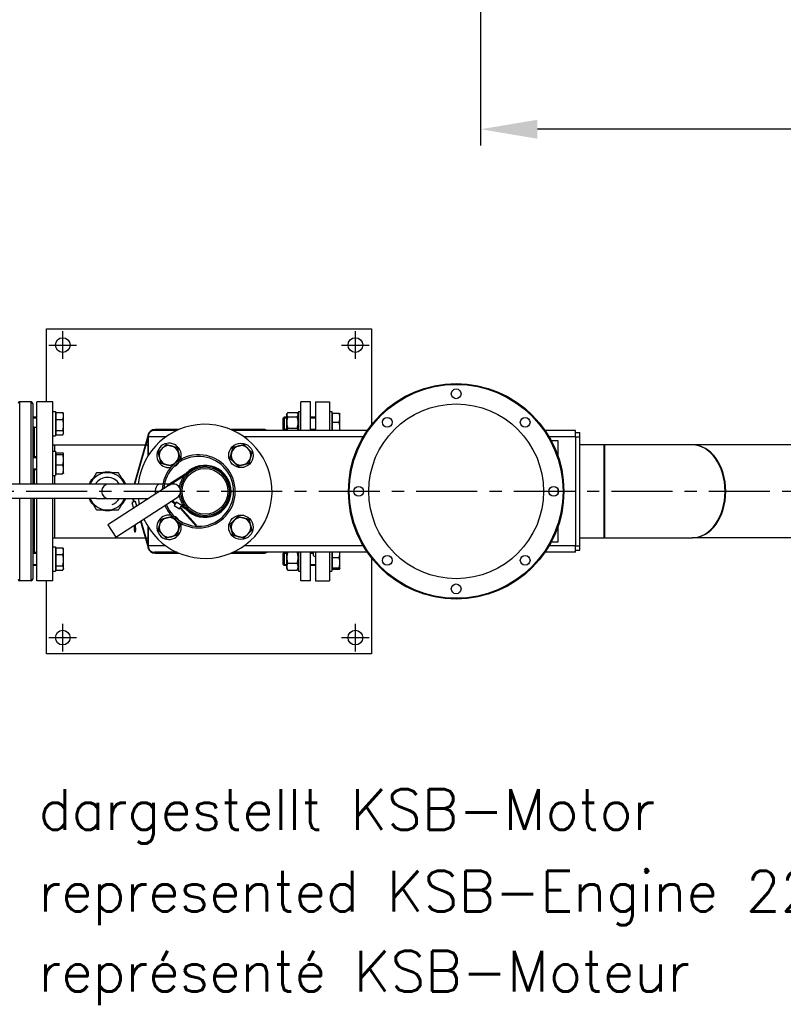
# Model space of a CAD drawing. Header units: millimetres. Extents: x 0 to 8400, y 0 to 5940.
# Tile 25 of 54: x 3455 to 4394, y 1877 to 3088. Entities that reach past the tile are written whole.
import ezdxf

# ---------------------------------------------------------------- set-up
doc = ezdxf.new("R2010")
doc.units = ezdxf.units.MM
doc.header["$LTSCALE"] = 20
doc.linetypes.add('MITTE', pattern=[2, 1.25, -0.25, 0.25, -0.25])
doc.layers.get('DEFPOINTS').update_dxf_attribs({"linetype": 'CONTINUOUS'})
for name, color, linetype in [('02-LINIE-035', 2, 'CONTINUOUS'), ('05-ACHSE', 1, 'MITTE'), ('06-MASSE1', 1, 'CONTINUOUS'), ('10-TEXT-025', 1, 'CONTINUOUS')]:
    doc.layers.add(name, color=color, linetype=linetype)
doc.styles.add('ACA_NORM', font='ROMANS.SHX')
doc.dimstyles.new('1-20', dxfattribs={"dimscale": 20, "dimtxt": 2.5, "dimasz": 3.5, "dimexe": 1, "dimexo": 0, "dimgap": 1, "dimtad": 1, "dimdec": 0, "dimzin": 0, "dimdsep": 46, "dimtxsty": 'ACA_NORM', "dimcen": 0, "dimadec": 0, "dimazin": 0, "dimtfac": 2.4, "dimtdec": 0, "dimtmove": 0, "dimatfit": 3, "dimfxl": 1, "dimtolj": 1, "dimtzin": 0, "dimarcsym": 0})

# ---------------------------------------------------------------- blocks, each defined once
blk = doc.blocks.new('*D8')
at = {"layer": '06-MASSE1', "color": 0, "lineweight": -2}
for p, q in [((4021.9, 3818.1), (4021.9, 2933.3)), ((5817.9, 3718.3), (5817.9, 2933.3)), ((5747.9, 2953.3), (4091.9, 2953.3))]:
    blk.add_line(p, q, dxfattribs=at)
at = {"layer": '06-MASSE1', "color": 0}
for points in [[(4091.9, 2964.9), (4091.9, 2941.6), (4021.9, 2953.3)], [(5747.9, 2964.9), (5747.9, 2941.6), (5817.9, 2953.3)]]:
    blk.add_solid(points, dxfattribs=at)
at = {"layer": 'DEFPOINTS', "color": 0}
for p in [(4021.9, 3818.1), (5817.9, 3718.3), (4021.9, 2953.3)]:
    blk.add_point(p, dxfattribs=at)
at = {"layer": '06-MASSE1', "color": 0, "insert": (4919.9, 2998.3), "char_height": 50, "attachment_point": 5, "style": 'ACA_NORM'}
blk.add_mtext('\\A1;1800', dxfattribs=at)

msp = doc.modelspace()

# ---------------------------------------------------------------- linework, layer by layer
at = {"layer": '02-LINIE-035'}
for p, q in [((3487.9, 2617.8), (3487.9, 2707.8)), ((3487.9, 2707.8), (3887.9, 2707.8)), ((3887.9, 2707.8), (3887.9, 2589.9)), ((3454.9, 2617.8), (3454.9, 2516.8)), ((3468.9, 2617.8), (3454.9, 2617.8)), ((3468.9, 2516.8), (3468.9, 2617.8)), ((3475.9, 2516.8), (3475.9, 2617.8)), ((3495.9, 2617.8), (3475.9, 2617.8)), ((3495.9, 2516.8), (3495.9, 2617.8)), ((3800.9, 2582.8), (3800.9, 2617.8)), ((3812.9, 2617.8), (3800.9, 2617.8)), ((3812.9, 2582.8), (3812.9, 2617.8)), ((3818.9, 2617.8), (3818.9, 2582.8)), ((3818.9, 2617.8), (3835.9, 2617.8)), ((3835.9, 2617.8), (3835.9, 2582.8)), ((3470.9, 2615.8), (3470.9, 2516.8)), ((3495.9, 2606), (3498.9, 2606)), ((3498.9, 2606), (3498.9, 2576)), ((3499.7, 2604.7), (3507.9, 2604.7)), ((3499.7, 2596.3), (3499.7, 2604.7)), ((3784.6, 2604.7), (3796.4, 2604.7)), ((3797.9, 2606), (3797.9, 2582.8)), ((3797.9, 2606), (3800.9, 2606)), ((3835.9, 2606), (3838.9, 2606)), ((3838.9, 2606), (3838.9, 2582.8)), ((3475.9, 2599), (3470.9, 2599)), ((3475.9, 2597.7), (3470.9, 2597.7)), ((3499.7, 2602.2), (3498.9, 2602.2)), ((3499.7, 2582.5), (3499.7, 2596.3)), ((3499.7, 2596.3), (3507.9, 2596.3)), ((3508.9, 2603), (3508.4, 2603.9)), ((3508.9, 2600.5), (3508.9, 2603)), ((3508.9, 2589.4), (3508.9, 2600.5)), ((3778.9, 2597.7), (3780.2, 2599)), ((3778.9, 2584.2), (3778.9, 2597.7)), ((3783.1, 2597.7), (3779, 2597.7)), ((3780.2, 2599), (3780.2, 2583)), ((3783.1, 2599), (3780.2, 2599)), ((3783.1, 2602.2), (3784.1, 2603.9)), ((3783.1, 2602.2), (3783.1, 2582.8)), ((3784.6, 2599.4), (3796.4, 2599.4)), ((3797.9, 2602.2), (3796.9, 2603.9)), ((3818.9, 2599), (3812.9, 2599)), ((3818.9, 2597.7), (3812.9, 2597.7)), ((3839.7, 2602.2), (3838.9, 2602.2)), ((3839.7, 2592.8), (3839.7, 2603.8)), ((3839.7, 2603.8), (3847.9, 2603.8)), ((3839.7, 2582.8), (3839.7, 2592.8)), ((3839.7, 2592.8), (3847.9, 2592.8)), ((3848.9, 2603), (3848.9, 2603.1)), ((3848.9, 2598.3), (3848.9, 2603)), ((3848.9, 2586.4), (3848.9, 2598.3)), ((3472.9, 2586.8), (3470.9, 2586.8)), ((3472.9, 2586.8), (3472.9, 2550.2)), ((3472.9, 2586.8), (3475.9, 2586.8)), ((3472.9, 2550.2), (3472.9, 2586.8)), ((3499.7, 2577.2), (3499.7, 2582.5)), ((3499.7, 2582.5), (3507.9, 2582.5)), ((3508.9, 2579.9), (3508.9, 2589.4)), ((3648.6, 2582.8), (3620.9, 2582.8)), ((3650.8, 2583.8), (3621.4, 2583.8)), ((3755.4, 2583.8), (3715, 2583.8)), ((3882.7, 2582.8), (3717.3, 2582.8)), ((3778.9, 2584.2), (3780.2, 2583)), ((3779, 2584.2), (3783.1, 2584.2)), ((3783.1, 2583), (3780.2, 2583)), ((3784.6, 2585.6), (3796.4, 2585.6)), ((3812.9, 2584.2), (3818.9, 2584.2)), ((3818.9, 2583), (3812.9, 2583)), ((3815.9, 2583), (3815.9, 2582.8)), ((3848.9, 2582.8), (3848.9, 2586.4)), ((4138.9, 2582.8), (4101.2, 2582.8)), ((4138.9, 2574.8), (4138.9, 2582.8)), ((3495.9, 2576), (3498.9, 2576)), ((3499.7, 2579.7), (3498.9, 2579.7)), ((3499.7, 2577.2), (3507.9, 2577.2)), ((3508.9, 2579), (3508.4, 2578)), ((3508.9, 2579), (3508.9, 2579.9)), ((3612.8, 2577.3), (3595.6, 2516.8)), ((3596.6, 2516.8), (3612.9, 2574.2)), ((3612.9, 2551.5), (3612.9, 2574.8)), ((3634.8, 2574.8), (3612.9, 2574.8)), ((3612.9, 2574.8), (3612.9, 2551.5)), ((3877.6, 2574.8), (3731.1, 2574.8)), ((4138.9, 2574.8), (4106.3, 2574.8)), ((4108.8, 2570.3), (4116.9, 2570.3)), ((4116.9, 2570.3), (4116.9, 2551.7)), ((4138.9, 2580), (4143.9, 2580)), ((4138.9, 2574.8), (4143.9, 2574.8)), ((4138.9, 2574.8), (4138.9, 2440.8)), ((4143.9, 2574.8), (4143.9, 2580)), ((4143.9, 2440.8), (4143.9, 2574.8)), ((3495.9, 2565), (3497.9, 2565)), ((3495.9, 2557.2), (3498.9, 2557.2)), ((3497.9, 2565), (3497.9, 2557.2)), ((3497.9, 2565), (3497.9, 2557.2)), ((3497.9, 2565), (3609.3, 2565)), ((3498.9, 2557.2), (3498.9, 2527.2)), ((3610.3, 2565), (3612.9, 2565)), ((4173.9, 2565), (4143.9, 2565)), ((4173.9, 2450.7), (4173.9, 2565)), ((4174.9, 2565), (4173.9, 2565)), ((4173.9, 2450.7), (4173.9, 2565)), ((4174.9, 2450.7), (4174.9, 2565)), ((4174.9, 2450.7), (4174.9, 2565)), ((4282.4, 2565), (4174.9, 2565)), ((4283.1, 2565), (4282.4, 2565)), ((4640.7, 2565), (4283.1, 2565)), ((3475.9, 2550.2), (3470.9, 2550.2)), ((3475.9, 2549), (3470.9, 2549)), ((3499.7, 2553.5), (3498.9, 2553.5)), ((3499.7, 2555), (3507.9, 2555)), ((3499.7, 2553.2), (3499.7, 2555)), ((3499.7, 2553.2), (3507.9, 2553.2)), ((3499.7, 2540.4), (3499.7, 2553.2)), ((3508.9, 2554.2), (3508.9, 2554.3)), ((3508.9, 2554.1), (3508.9, 2554.2)), ((3508.9, 2546.8), (3508.9, 2554.1)), ((3508.9, 2534.9), (3508.9, 2546.8)), ((3470.9, 2535.4), (3475.9, 2535.4)), ((3475.9, 2534.2), (3470.9, 2534.2)), ((3472.9, 2534.2), (3472.9, 2516.8)), ((3472.9, 2516.8), (3472.9, 2534.2)), ((3499.7, 2540.4), (3507.9, 2540.4)), ((3499.7, 2529.4), (3499.7, 2540.4)), ((3508.9, 2530.2), (3508.9, 2534.9)), ((3666.1, 2534), (3638.4, 2516.2)), ((3638.9, 2515.4), (3666.7, 2533.2)), ((3495.9, 2527.2), (3498.9, 2527.2)), ((3497.9, 2527.2), (3497.9, 2516.8)), ((3497.9, 2527.2), (3497.9, 2516.8)), ((3499.7, 2531), (3498.9, 2531)), ((3499.7, 2529.4), (3507.9, 2529.4)), ((3508.9, 2530.2), (3508.9, 2530.1)), ((3549.4, 2516.8), (3409.4, 2516.8)), ((3564.7, 2516.8), (3549.4, 2516.8)), ((3638.9, 2515.4), (3563.4, 2466.4)), ((3589.7, 2516.8), (3564.7, 2516.8)), ((3589.7, 2516.8), (3589.8, 2516.8)), ((3628, 2516.8), (3589.8, 2516.8)), ((3631, 2516.8), (3628, 2516.8)), ((3639.3, 2516.8), (3633, 2516.8)), ((3643.8, 2516.8), (3641.1, 2516.8)), ((4116.9, 2511.1), (4116.9, 2504.5)), ((3549.4, 2498.8), (3409.4, 2498.8)), ((3454.9, 2498.8), (3454.9, 2397.8)), ((3468.9, 2397.8), (3468.9, 2498.8)), ((3470.9, 2498.8), (3470.9, 2399.8)), ((3472.9, 2498.8), (3472.9, 2432.7)), ((3472.9, 2432.7), (3472.9, 2498.8)), ((3475.9, 2397.8), (3475.9, 2498.8)), ((3495.9, 2397.8), (3495.9, 2498.8)), ((3497.9, 2498.8), (3497.9, 2450.7)), ((3497.9, 2498.8), (3497.9, 2450.7)), ((3549.4, 2498.8), (3564.7, 2498.8)), ((3564.7, 2498.8), (3589.7, 2498.8)), ((3573.2, 2451.3), (3648.7, 2500.3)), ((3589.7, 2498.8), (3589.8, 2498.8)), ((3589.8, 2498.8), (3613.4, 2498.8)), ((3597.6, 2495.4), (3592.8, 2494)), ((3594.3, 2498.8), (3594.7, 2494.6)), ((3595.7, 2494.8), (3595.3, 2498.8)), ((3599.2, 2489.6), (3597.6, 2495.4)), ((3641.9, 2495.9), (3646, 2492.1)), ((3646.6, 2492.9), (3642.8, 2496.4)), ((3592.8, 2494), (3594.9, 2486.8)), ((3647.6, 2494.6), (3644.9, 2490.4)), ((3644.9, 2490.4), (3651.7, 2486.1)), ((3654.4, 2490.3), (3647.6, 2494.6)), ((3651.7, 2486.1), (3654.4, 2490.3)), ((3652.2, 2486.9), (3664, 2474)), ((3664.7, 2474.6), (3652.8, 2487.8)), ((3653.8, 2489.5), (3666.1, 2481.6)), ((3666.7, 2482.4), (3654.4, 2490.3)), ((3612.9, 2441.4), (3604.4, 2471.5)), ((3664, 2474), (3664.7, 2474.6)), ((3670.4, 2466.9), (3664, 2474)), ((3664.7, 2474.6), (3671.1, 2467.6)), ((3563.4, 2466.4), (3573.2, 2451.3)), ((3596.3, 2459.6), (3596.2, 2466.2)), ((3596.3, 2459.6), (3597.3, 2459.6)), ((3596.3, 2459.6), (3596.3, 2457.9)), ((3597.2, 2466.8), (3597.3, 2459.6)), ((3597.3, 2457.9), (3597.3, 2459.6)), ((3603.5, 2470.9), (3612.8, 2438.3)), ((3612.9, 2440.8), (3612.9, 2464.1)), ((3612.9, 2464.1), (3612.9, 2440.8)), ((3670.4, 2466.9), (3671.1, 2467.6)), ((3670.4, 2466.9), (3671.5, 2465.7)), ((3672.3, 2466.3), (3671.1, 2467.6)), ((3671.5, 2465.7), (3672.3, 2466.3)), ((4116.9, 2463.9), (4116.9, 2445.3)), ((3495.9, 2450.7), (3497.9, 2450.7)), ((3497.9, 2450.7), (3609.3, 2450.7)), ((3596.3, 2457.9), (3597.3, 2457.9)), ((3610.3, 2450.7), (3612.9, 2450.7)), ((4143.9, 2450.7), (4173.9, 2450.7)), ((4174.9, 2450.7), (4173.9, 2450.7)), ((4174.9, 2450.7), (4282.4, 2450.7)), ((4283.1, 2450.7), (4282.4, 2450.7)), ((4640.7, 2450.7), (4283.1, 2450.7)), ((3495.9, 2439.7), (3498.9, 2439.7)), ((3498.9, 2439.7), (3498.9, 2409.7)), ((3499.7, 2435.9), (3498.9, 2435.9)), ((3499.7, 2438.4), (3507.9, 2438.4)), ((3499.7, 2430), (3499.7, 2438.4)), ((3508.9, 2436.7), (3508.4, 2437.6)), ((3508.9, 2434.2), (3508.9, 2436.7)), ((3634.8, 2440.8), (3612.9, 2440.8)), ((3877.6, 2440.8), (3731.1, 2440.8)), ((4138.9, 2440.8), (4106.3, 2440.8)), ((4116.9, 2445.3), (4108.8, 2445.3)), ((4138.9, 2440.8), (4143.9, 2440.8)), ((4138.9, 2432.8), (4138.9, 2440.8)), ((4138.9, 2435.6), (4143.9, 2435.6)), ((4143.9, 2435.6), (4143.9, 2440.8)), ((3475.9, 2432.7), (3470.9, 2432.7)), ((3475.9, 2431.4), (3470.9, 2431.4)), ((3499.7, 2430), (3507.9, 2430)), ((3499.7, 2416.2), (3499.7, 2430)), ((3508.9, 2423.1), (3508.9, 2434.2)), ((3508.9, 2413.6), (3508.9, 2423.1)), ((3648.6, 2432.8), (3620.9, 2432.8)), ((3621.4, 2431.8), (3650.8, 2431.8)), ((3715, 2431.8), (3755.4, 2431.8)), ((3882.7, 2432.8), (3717.3, 2432.8)), ((3778.9, 2431.4), (3780.2, 2432.7)), ((3778.9, 2417.9), (3778.9, 2431.4)), ((3783.1, 2431.4), (3779, 2431.4)), ((3780.2, 2432.7), (3780.2, 2416.7)), ((3783.1, 2432.7), (3780.2, 2432.7)), ((3783.1, 2432.8), (3783.1, 2413.4)), ((3797.9, 2432.8), (3797.9, 2409.7)), ((3800.9, 2397.8), (3800.9, 2432.8)), ((3812.9, 2397.8), (3812.9, 2432.8)), ((3815.9, 2432.7), (3812.9, 2432.7)), ((3815.9, 2431.4), (3812.9, 2431.4)), ((3815.9, 2432.8), (3815.9, 2428.8)), ((3815.9, 2428.8), (3818.9, 2427.1)), ((3818.9, 2432.8), (3818.9, 2397.8)), ((3835.9, 2432.8), (3835.9, 2397.8)), ((3838.9, 2432.8), (3838.9, 2409.7)), ((3839.7, 2426.5), (3839.7, 2432.8)), ((3839.7, 2426.5), (3847.9, 2426.5)), ((3839.7, 2413.7), (3839.7, 2426.5)), ((3848.9, 2432), (3848.9, 2432.8)), ((3848.9, 2420.1), (3848.9, 2432)), ((3887.9, 2425.7), (3887.9, 2307.8)), ((4138.9, 2432.8), (4101.2, 2432.8)), ((3470.9, 2417.9), (3475.9, 2417.9)), ((3475.9, 2416.7), (3470.9, 2416.7)), ((3499.7, 2413.4), (3498.9, 2413.4)), ((3499.7, 2416.2), (3507.9, 2416.2)), ((3499.7, 2410.9), (3499.7, 2416.2)), ((3499.7, 2410.9), (3507.9, 2410.9)), ((3508.9, 2412.7), (3508.4, 2411.7)), ((3508.9, 2412.7), (3508.9, 2413.6)), ((3778.9, 2417.9), (3780.2, 2416.7)), ((3779, 2417.9), (3783.1, 2417.9)), ((3783.1, 2416.7), (3780.2, 2416.7)), ((3783.1, 2413.4), (3784.1, 2411.7)), ((3784.6, 2419.4), (3796.4, 2419.4)), ((3784.6, 2410.9), (3796.4, 2410.9)), ((3797.9, 2413.4), (3796.9, 2411.7)), ((3812.9, 2417.9), (3818.9, 2417.9)), ((3818.9, 2416.7), (3812.9, 2416.7)), ((3839.7, 2413.4), (3838.9, 2413.4)), ((3839.7, 2413.7), (3847.9, 2413.7)), ((3839.7, 2411.9), (3839.7, 2413.7)), ((3839.7, 2411.9), (3847.9, 2411.9)), ((3848.9, 2412.8), (3848.9, 2420.1)), ((3848.9, 2412.7), (3848.9, 2412.8)), ((3848.9, 2412.7), (3848.9, 2412.5)), ((3495.9, 2409.7), (3498.9, 2409.7)), ((3797.9, 2409.7), (3800.9, 2409.7)), ((3835.9, 2409.7), (3838.9, 2409.7)), ((3468.9, 2397.8), (3454.9, 2397.8)), ((3495.9, 2397.8), (3475.9, 2397.8)), ((3487.9, 2307.8), (3487.9, 2397.8)), ((3812.9, 2397.8), (3800.9, 2397.8)), ((3818.9, 2397.8), (3835.9, 2397.8)), ((3887.9, 2307.8), (3487.9, 2307.8))]:
    msp.add_line(p, q, dxfattribs=at)
for centre, radius in [((3507.9, 2687.8), 9), ((3867.9, 2687.8), 9), ((3991.9, 2507.8), 132.5), ((3991.9, 2507.8), 131.5), ((3991.9, 2627.8), 6), ((3991.9, 2507.8), 107.5), ((3907.1, 2592.7), 6), ((4076.8, 2592.7), 6), ((3727.1, 2552), 15), ((3682.9, 2507.8), 30.1), ((3682.9, 2507.8), 28.1), ((3871.9, 2507.8), 6), ((4111.9, 2507.8), 6), ((3727.1, 2463.6), 15), ((3907.1, 2422.9), 6), ((4076.8, 2422.9), 6), ((3991.9, 2387.8), 6), ((3507.9, 2327.8), 9), ((3867.9, 2327.8), 9)]:
    msp.add_circle(centre, radius, dxfattribs=at)
for centre, radius, start, end in [((3454.9, 2615.8), 2, 90, 180), ((3468.9, 2615.8), 2, 0, 90), ((3682.9, 2507.8), 82.5, 204.3986, 173.7371), ((3621.4, 2574.8), 9, 90, 164.1363), ((3620.9, 2574.8), 8, 90, 180), ((3620.9, 2574.8), 8, 90, 180), ((3755.4, 2574.8), 9, 62.734, 90), ((3638.7, 2552), 15, 340.2619, 278.6041), ((3638.7, 2552), 12, 135, 195), ((3638.7, 2552), 12, 75, 135), ((3638.7, 2552), 12, 15, 75), ((3727.1, 2552), 12, 105, 165), ((3727.1, 2552), 12, 45, 105), ((3727.1, 2552), 12, 345, 45), ((3638.7, 2552), 12, 195, 255), ((3675.1, 2507.8), 45, 202.6909, 177.6266), ((3675.1, 2507.8), 43, 202.2067, 175.7129), ((3638.7, 2552), 12, 315, 15), ((3727.1, 2552), 12, 165, 225), ((3727.1, 2552), 12, 285, 345), ((3638.7, 2552), 12, 255, 315), ((3638.7, 2552), 15, 293.4268, 325.4393), ((3682.9, 2507.8), 32, 224.0653, 135.9347), ((3682.9, 2507.8), 31.1, 237.3007, 122.6993), ((3727.1, 2552), 12, 225, 285), ((3562.9, 2507.8), 23.4, 139.3909, 157.3801), ((3562.9, 2507.8), 23, 90, 150), ((3562.9, 2507.8), 17.2, 31.5386, 148.4614), ((3562.9, 2507.8), 23.4, 79.3909, 100.6091), ((3562.9, 2507.8), 23, 30, 90), ((3562.9, 2507.8), 23.4, 22.6199, 40.6091), ((3682.9, 2507.8), 32, 142.2771, 171.143), ((3562.9, 2507.8), 23, 150, 156.9643), ((3564.7, 2507.8), 9, 90, 270), ((3562.9, 2507.8), 23, 23.0357, 30), ((3643.8, 2507.8), 10, 122.6993, 148.8231), ((3643.8, 2507.8), 9, 302.9811, 122.9811), ((3643.8, 2507.8), 9, 302.9811, 122.9811), ((3643.8, 2507.8), 9, 122.6993, 122.9811), ((3562.9, 2507.8), 23.4, 202.6199, 220.6091), ((3562.9, 2507.8), 23, 203.0357, 210), ((3562.9, 2507.8), 23, 210, 270), ((3562.9, 2507.8), 23, 270, 330), ((3562.9, 2507.8), 17.2, 290, 328.4614), ((3562.9, 2507.8), 23.4, 319.3909, 337.3801), ((3562.9, 2507.8), 23, 330, 336.9643), ((3682.9, 2507.8), 82.5, 186.2629, 191.4248), ((3682.9, 2507.8), 32, 188.857, 217.7229), ((3562.9, 2507.8), 23.4, 259.3909, 280.6091), ((3638.7, 2463.6), 15, 81.3959, 19.7381), ((3638.7, 2463.6), 12, 105, 165), ((3638.7, 2463.6), 12, 45, 105), ((3638.7, 2463.6), 15, 34.5607, 66.5732), ((3638.7, 2463.6), 12, 345, 45), ((3727.1, 2463.6), 12, 135, 195), ((3727.1, 2463.6), 12, 75, 135), ((3727.1, 2463.6), 12, 15, 75), ((3638.7, 2463.6), 12, 165, 225), ((3638.7, 2463.6), 12, 285, 345), ((3727.1, 2463.6), 12, 195, 255), ((3727.1, 2463.6), 12, 315, 15), ((3638.7, 2463.6), 12, 225, 285), ((3727.1, 2463.6), 12, 255, 315), ((3621.4, 2440.8), 9, 195.8637, 270), ((3620.9, 2440.8), 8, 180, 270), ((3620.9, 2440.8), 8, 180, 270), ((3755.4, 2440.8), 9, 270, 297.266), ((3454.9, 2399.8), 2, 180, 270), ((3468.9, 2399.8), 2, 270, 0)]:
    msp.add_arc(centre, radius, start, end, dxfattribs=at)
for centre, major_axis, start_param, end_param in [((4282.4, 2507.8), (0, 57.1), 3.141593, 6.283185), ((4282.4, 2507.8), (0, 57.1), 3.141593, 6.283185), ((4283.1, 2507.8), (0, 57.1), 3.141593, 6.283185), ((4283.1, 2507.8), (0, 57.1), 3.141593, 6.283185), ((3628, 2507.8), (0, 9), 0, 1.954006), ((3628, 2507.8), (0, 9), 0, 1.954006)]:
    msp.add_ellipse(centre, major_axis=major_axis, ratio=0.707107, start_param=start_param, end_param=end_param, dxfattribs=at)
for points, weights in [([(3507.9, 2604.7), (3508.2, 2604.3), (3508.4, 2603.9)], [1, 1.01005189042, 1.01477953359]), ([(3508.9, 2600.5), (3508.9, 2602.4), (3507.9, 2604.7)], [1, 1.0379548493, 1]), ([(3784.6, 2604.7), (3782.6, 2602), (3784.6, 2599.4)], [1, 1.15470053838, 1]), ([(3796.4, 2599.4), (3798.4, 2602), (3796.4, 2604.7)], [1, 1.15470053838, 1]), ([(3507.9, 2596.3), (3508.9, 2598.5), (3508.9, 2600.5)], [1, 1.0379548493, 1]), ([(3508.9, 2589.4), (3508.9, 2592.6), (3507.9, 2596.3)], [1, 1.0379548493, 1]), ([(3784.6, 2599.4), (3782.6, 2592.5), (3784.6, 2585.6)], [1, 1.15470053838, 1]), ([(3796.4, 2585.6), (3798.4, 2592.5), (3796.4, 2599.4)], [1, 1.15470053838, 1]), ([(3847.9, 2603.8), (3848.7, 2603.4), (3848.9, 2603.1)], [1, 1.02892942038, 1.01375847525]), ([(3848.9, 2598.3), (3848.9, 2600.8), (3847.9, 2603.8)], [1, 1.0379548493, 1]), ([(3847.9, 2592.8), (3848.9, 2595.7), (3848.9, 2598.3)], [1, 1.0379548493, 1]), ([(3848.9, 2586.4), (3848.9, 2589.3), (3847.9, 2592.8)], [1, 1.0379548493, 1]), ([(3507.9, 2582.5), (3508.9, 2586.2), (3508.9, 2589.4)], [1, 1.0379548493, 1]), ([(3508.9, 2579.9), (3508.9, 2581.1), (3507.9, 2582.5)], [1, 1.0379548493, 1]), ([(3784.6, 2585.6), (3783.9, 2584.1), (3783.7, 2582.8)], [1, 1.05049439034, 1.06802595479]), ([(3797.4, 2582.8), (3797.2, 2584.1), (3796.4, 2585.6)], [1.06802595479, 1.05049439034, 1]), ([(3848.6, 2582.8), (3848.9, 2584.6), (3848.9, 2586.4)], [1.0185510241, 1.021822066, 1]), ([(3507.9, 2577.2), (3508.9, 2578.6), (3508.9, 2579.9)], [1, 1.0379548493, 1]), ([(3625.4, 2555.6), (3628, 2558.2), (3630.3, 2560.5)], [1, 1.0379548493, 1]), ([(3630.3, 2560.5), (3632.5, 2562.8), (3635.2, 2565.4)], [1, 1.0379548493, 1]), ([(3635.2, 2565.4), (3638.7, 2564.4), (3641.8, 2563.6)], [1, 1.0379548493, 1]), ([(3641.8, 2563.6), (3645, 2562.8), (3648.5, 2561.8)], [1, 1.0379548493, 1]), ([(3648.5, 2561.8), (3649.5, 2558.2), (3650.3, 2555.1)], [1, 1.0379548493, 1]), ([(3715.5, 2555.1), (3716.4, 2558.2), (3717.3, 2561.8)], [1, 1.0379548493, 1]), ([(3717.3, 2561.8), (3720.9, 2562.8), (3724, 2563.6)], [1, 1.0379548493, 1]), ([(3724, 2563.6), (3727.1, 2564.4), (3730.7, 2565.4)], [1, 1.0379548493, 1]), ([(3730.7, 2565.4), (3733.3, 2562.8), (3735.6, 2560.5)], [1, 1.0379548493, 1]), ([(3735.6, 2560.5), (3737.9, 2558.2), (3740.5, 2555.6)], [1, 1.0379548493, 1]), ([(3508.9, 2554.1), (3508.9, 2554.6), (3507.9, 2555)], [1, 1.0379548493, 1]), ([(3507.9, 2553.2), (3508.9, 2553.7), (3508.9, 2554.1)], [1, 1.0379548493, 1]), ([(3508.9, 2546.8), (3508.9, 2549.8), (3507.9, 2553.2)], [1, 1.0379548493, 1]), ([(3507.9, 2540.4), (3508.9, 2543.9), (3508.9, 2546.8)], [1, 1.0379548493, 1]), ([(3627.2, 2548.9), (3626.3, 2552), (3625.4, 2555.6)], [1, 1.0379548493, 1]), ([(3628.9, 2542.2), (3628, 2545.8), (3627.2, 2548.9)], [1, 1.0379548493, 1]), ([(3652.1, 2548.4), (3649.5, 2545.8), (3647.2, 2543.5)], [1, 1.0379548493, 1]), ([(3650.3, 2555.1), (3651.2, 2552), (3652.1, 2548.4)], [1, 1.0379548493, 1]), ([(3713.7, 2548.4), (3714.7, 2552), (3715.5, 2555.1)], [1, 1.0379548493, 1]), ([(3718.6, 2543.5), (3716.4, 2545.8), (3713.7, 2548.4)], [1, 1.0379548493, 1]), ([(3738.7, 2548.9), (3737.9, 2545.8), (3736.9, 2542.2)], [1, 1.0379548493, 1]), ([(3740.5, 2555.6), (3739.6, 2552), (3738.7, 2548.9)], [1, 1.0379548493, 1]), ([(3508.9, 2534.9), (3508.9, 2537.5), (3507.9, 2540.4)], [1, 1.0379548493, 1]), ([(3507.9, 2529.4), (3508.9, 2532.4), (3508.9, 2534.9)], [1, 1.0379548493, 1]), ([(3635.6, 2540.4), (3632.5, 2541.2), (3628.9, 2542.2)], [1, 1.0379548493, 1]), ([(3642.3, 2538.6), (3638.7, 2539.6), (3635.6, 2540.4)], [1.00033069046, 1.03778877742, 1]), ([(3647.2, 2543.5), (3646, 2542.3), (3644.8, 2541.1)], [1, 1.0194012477, 1.01896795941]), ([(3723.5, 2538.6), (3720.9, 2541.2), (3718.6, 2543.5)], [1, 1.0379548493, 1]), ([(3730.2, 2540.4), (3727.1, 2539.6), (3723.5, 2538.6)], [1, 1.0379548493, 1]), ([(3736.9, 2542.2), (3733.3, 2541.2), (3730.2, 2540.4)], [1, 1.0379548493, 1]), ([(3508.9, 2530.1), (3508.7, 2529.8), (3507.9, 2529.4)], [1.01375847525, 1.02892942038, 1]), ([(3543, 2519.3), (3546.1, 2524.6), (3549.7, 2530.8)], [1, 1.0484205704, 1.02026771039]), ([(3549.7, 2530.8), (3556.8, 2530.8), (3562.9, 2530.8)], [1.02026771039, 1.0484205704, 1]), ([(3562.9, 2530.8), (3569.1, 2530.8), (3576.2, 2530.8)], [1, 1.0484205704, 1.02026771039]), ([(3576.2, 2530.8), (3579.8, 2524.6), (3582.9, 2519.3)], [1.02026771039, 1.0484205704, 1]), ([(3541.6, 2516.8), (3542.3, 2518.1), (3543, 2519.3)], [1.0179090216, 1.01089175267, 1]), ([(3582.9, 2519.3), (3583.6, 2518.1), (3584.3, 2516.8)], [1, 1.01089175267, 1.0179090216]), ([(3543, 2496.3), (3542.3, 2497.5), (3541.6, 2498.8)], [1, 1.01089175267, 1.0179090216]), ([(3549.7, 2484.8), (3546.1, 2491), (3543, 2496.3)], [1.02026771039, 1.0484205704, 1]), ([(3582.9, 2496.3), (3579.8, 2491), (3576.2, 2484.8)], [1, 1.0484205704, 1.02026771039]), ([(3584.3, 2498.8), (3583.6, 2497.5), (3582.9, 2496.3)], [1.0179090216, 1.01089175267, 1]), ([(3562.9, 2484.8), (3556.8, 2484.8), (3549.7, 2484.8)], [1, 1.0484205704, 1.02026771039]), ([(3576.2, 2484.8), (3569.1, 2484.8), (3562.9, 2484.8)], [1.02026771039, 1.0484205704, 1]), ([(3627.2, 2466.7), (3628, 2469.8), (3628.9, 2473.4)], [1, 1.0379548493, 1]), ([(3628.9, 2473.4), (3632.5, 2474.4), (3635.6, 2475.2)], [1, 1.0379548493, 1]), ([(3635.6, 2475.2), (3638.7, 2476), (3642.3, 2477)], [1, 1.03778877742, 1.00033069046]), ([(3644.8, 2474.5), (3646, 2473.3), (3647.2, 2472.1)], [1.01896795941, 1.0194012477, 1]), ([(3647.2, 2472.1), (3649.5, 2469.8), (3652.1, 2467.2)], [1, 1.0379548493, 1]), ([(3713.7, 2467.2), (3716.4, 2469.8), (3718.6, 2472.1)], [1, 1.0379548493, 1]), ([(3718.6, 2472.1), (3720.9, 2474.4), (3723.5, 2477)], [1, 1.0379548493, 1]), ([(3723.5, 2477), (3727.1, 2476), (3730.2, 2475.2)], [1, 1.0379548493, 1]), ([(3730.2, 2475.2), (3733.3, 2474.4), (3736.9, 2473.4)], [1, 1.0379548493, 1]), ([(3736.9, 2473.4), (3737.9, 2469.8), (3738.7, 2466.7)], [1, 1.0379548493, 1]), ([(3625.4, 2460), (3626.3, 2463.6), (3627.2, 2466.7)], [1, 1.0379548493, 1]), ([(3630.3, 2455.1), (3628, 2457.4), (3625.4, 2460)], [1, 1.0379548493, 1]), ([(3650.3, 2460.5), (3649.5, 2457.4), (3648.5, 2453.8)], [1, 1.0379548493, 1]), ([(3652.1, 2467.2), (3651.2, 2463.6), (3650.3, 2460.5)], [1, 1.0379548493, 1]), ([(3715.5, 2460.5), (3714.7, 2463.6), (3713.7, 2467.2)], [1, 1.0379548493, 1]), ([(3717.3, 2453.8), (3716.4, 2457.4), (3715.5, 2460.5)], [1, 1.0379548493, 1]), ([(3740.5, 2460), (3737.9, 2457.4), (3735.6, 2455.1)], [1, 1.0379548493, 1]), ([(3738.7, 2466.7), (3739.6, 2463.6), (3740.5, 2460)], [1, 1.0379548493, 1]), ([(3635.2, 2450.2), (3632.5, 2452.8), (3630.3, 2455.1)], [1, 1.0379548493, 1]), ([(3641.8, 2452), (3638.7, 2451.2), (3635.2, 2450.2)], [1, 1.0379548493, 1]), ([(3648.5, 2453.8), (3645, 2452.8), (3641.8, 2452)], [1, 1.0379548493, 1]), ([(3724, 2452), (3720.9, 2452.8), (3717.3, 2453.8)], [1, 1.0379548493, 1]), ([(3730.7, 2450.2), (3727.1, 2451.2), (3724, 2452)], [1, 1.0379548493, 1]), ([(3735.6, 2455.1), (3733.3, 2452.8), (3730.7, 2450.2)], [1, 1.0379548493, 1]), ([(3508.9, 2434.2), (3508.9, 2436.1), (3507.9, 2438.4)], [1, 1.0379548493, 1]), ([(3507.9, 2438.4), (3508.2, 2438), (3508.4, 2437.6)], [1, 1.01005189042, 1.01477953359]), ([(3507.9, 2430), (3508.9, 2432.2), (3508.9, 2434.2)], [1, 1.0379548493, 1]), ([(3508.9, 2423.1), (3508.9, 2426.3), (3507.9, 2430)], [1, 1.0379548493, 1]), ([(3507.9, 2416.2), (3508.9, 2419.9), (3508.9, 2423.1)], [1, 1.0379548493, 1]), ([(3784.6, 2432.8), (3782.7, 2426.1), (3784.6, 2419.4)], [1.00552224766, 1.15188829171, 1]), ([(3796.4, 2419.4), (3798.4, 2426.1), (3796.5, 2432.8)], [1, 1.15188829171, 1.00552224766]), ([(3847.9, 2426.5), (3848.9, 2429.4), (3848.9, 2432)], [1, 1.0379548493, 1]), ([(3848.9, 2420.1), (3848.9, 2423), (3847.9, 2426.5)], [1, 1.0379548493, 1]), ([(3848.9, 2432), (3848.9, 2432.4), (3848.9, 2432.8)], [1, 1.00607422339, 1.01020423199]), ([(3508.9, 2413.6), (3508.9, 2414.8), (3507.9, 2416.2)], [1, 1.0379548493, 1]), ([(3507.9, 2410.9), (3508.9, 2412.3), (3508.9, 2413.6)], [1, 1.0379548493, 1]), ([(3784.6, 2419.4), (3782.6, 2415.1), (3784.6, 2410.9)], [1, 1.15470053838, 1]), ([(3784.6, 2410.9), (3784.4, 2411.3), (3784.1, 2411.7)], [1, 1.01992921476, 1.03472368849]), ([(3796.4, 2410.9), (3798.4, 2415.1), (3796.4, 2419.4)], [1, 1.15470053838, 1]), ([(3796.9, 2411.7), (3796.7, 2411.3), (3796.4, 2410.9)], [1.03472368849, 1.01992921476, 1]), ([(3847.9, 2413.7), (3848.9, 2417.1), (3848.9, 2420.1)], [1, 1.0379548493, 1]), ([(3848.9, 2412.8), (3848.9, 2413.2), (3847.9, 2413.7)], [1, 1.0379548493, 1]), ([(3847.9, 2411.9), (3848.9, 2412.3), (3848.9, 2412.8)], [1, 1.0379548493, 1])]:
    msp.add_rational_spline(points, weights, degree=2, dxfattribs=at)
for points, knots in [([(3556.1, 2530.8), (3556.8, 2531), (3557.5, 2531.2), (3559.8, 2531.7), (3561.4, 2531.8), (3564.5, 2531.8), (3566, 2531.7), (3568.3, 2531.2), (3569.1, 2531), (3569.8, 2530.8)], [6.656888, 6.656888, 6.656888, 6.656888, 6.873741, 6.873741, 7.332297, 7.332297, 7.790852, 7.790852, 8.007706, 8.007706, 8.007706, 8.007706]), ([(3540.7, 2516.8), (3540.7, 2516.9), (3540.8, 2517), (3541.4, 2518.5), (3542.2, 2519.9), (3543.9, 2522.5), (3544.9, 2523.7), (3546.1, 2524.9), (3546.3, 2525.1), (3546.4, 2525.2)], [4.557702, 4.557702, 4.557702, 4.557702, 4.582112, 4.582112, 5.040094, 5.040094, 5.498076, 5.498076, 5.566259, 5.566259, 5.566259, 5.566259]), ([(3579.4, 2525.2), (3579.6, 2525.1), (3579.8, 2524.9), (3581, 2523.7), (3582, 2522.5), (3583.7, 2519.9), (3584.5, 2518.5), (3585.1, 2517), (3585.2, 2516.9), (3585.2, 2516.8)], [9.098335, 9.098335, 9.098335, 9.098335, 9.166518, 9.166518, 9.6245, 9.6245, 10.082482, 10.082482, 10.106891, 10.106891, 10.106891, 10.106891]), ([(3546.4, 2490.4), (3546.3, 2490.5), (3546.1, 2490.7), (3544.9, 2491.9), (3543.9, 2493.1), (3542.2, 2495.7), (3541.4, 2497.1), (3540.8, 2498.6), (3540.7, 2498.7), (3540.7, 2498.8)], [1.766038, 1.766038, 1.766038, 1.766038, 1.834221, 1.834221, 2.292203, 2.292203, 2.750185, 2.750185, 2.774594, 2.774594, 2.774594, 2.774594]), ([(3585.2, 2498.8), (3585.2, 2498.7), (3585.1, 2498.6), (3584.5, 2497.1), (3583.7, 2495.7), (3582, 2493.1), (3581, 2491.9), (3579.8, 2490.7), (3579.6, 2490.5), (3579.4, 2490.4)], [11.889999, 11.889999, 11.889999, 11.889999, 11.914409, 11.914409, 12.372391, 12.372391, 12.830372, 12.830372, 12.898555, 12.898555, 12.898555, 12.898555]), ([(3562.9, 2483.8), (3561.4, 2483.8), (3559.8, 2484), (3557.5, 2484.4), (3556.8, 2484.6), (3556.1, 2484.8)], [0, 0, 0, 0, 0.4585553, 0.4585553, 0.6754089, 0.6754089, 0.6754089, 0.6754089]), ([(3569.8, 2484.8), (3569.1, 2484.6), (3568.3, 2484.4), (3566, 2484), (3564.5, 2483.8), (3562.9, 2483.8)], [13.9891847, 13.9891847, 13.9891847, 13.9891847, 14.2060383, 14.2060383, 14.6645935, 14.6645935, 14.6645935, 14.6645935])]:
    msp.add_open_spline(points, degree=3, knots=knots, dxfattribs=at)
at = {"layer": '05-ACHSE', "ltscale": 3}
for p, q in [((3507.9, 2670.8), (3507.9, 2704.8)), ((3867.9, 2670.8), (3867.9, 2704.8)), ((3490.9, 2687.8), (3524.9, 2687.8)), ((3850.9, 2687.8), (3884.9, 2687.8)), ((5817.9, 2507.8), (2960.5, 2507.8)), ((3507.9, 2310.8), (3507.9, 2344.8)), ((3867.9, 2310.8), (3867.9, 2344.8)), ((3490.9, 2327.8), (3524.9, 2327.8)), ((3850.9, 2327.8), (3884.9, 2327.8))]:
    msp.add_line(p, q, dxfattribs=at)

# ---------------------------------------------------------------- texts
at = {"layer": '10-TEXT-025', "style": 'ACA_NORM'}
for s, p in [('dargestellt KSB-Motor', (3478.2, 2091.4)), ('represented KSB-Engine 224XEG (KA16)', (3478.2, 1990.9)), ('représenté KSB-Moteur', (3478.2, 1892.3))]:
    msp.add_text(s, height=50, dxfattribs=at).set_placement(p)

# ---------------------------------------------------------------- dimensions: what is measured, and where the dimension line sits
at = {"layer": '06-MASSE1'}
dim = msp.add_linear_dim(base=(4021.9, 2953.3), p1=(5817.9, 3718.3), p2=(4021.9, 3818.1), dimstyle='1-20', override={"dimrnd": 10}, dxfattribs=at)
dim.commit()
dim.dimension.update_dxf_attribs({"geometry": '*D8', "text_midpoint": (4919.9, 2998.3)})

doc.saveas('drawing.dxf')
